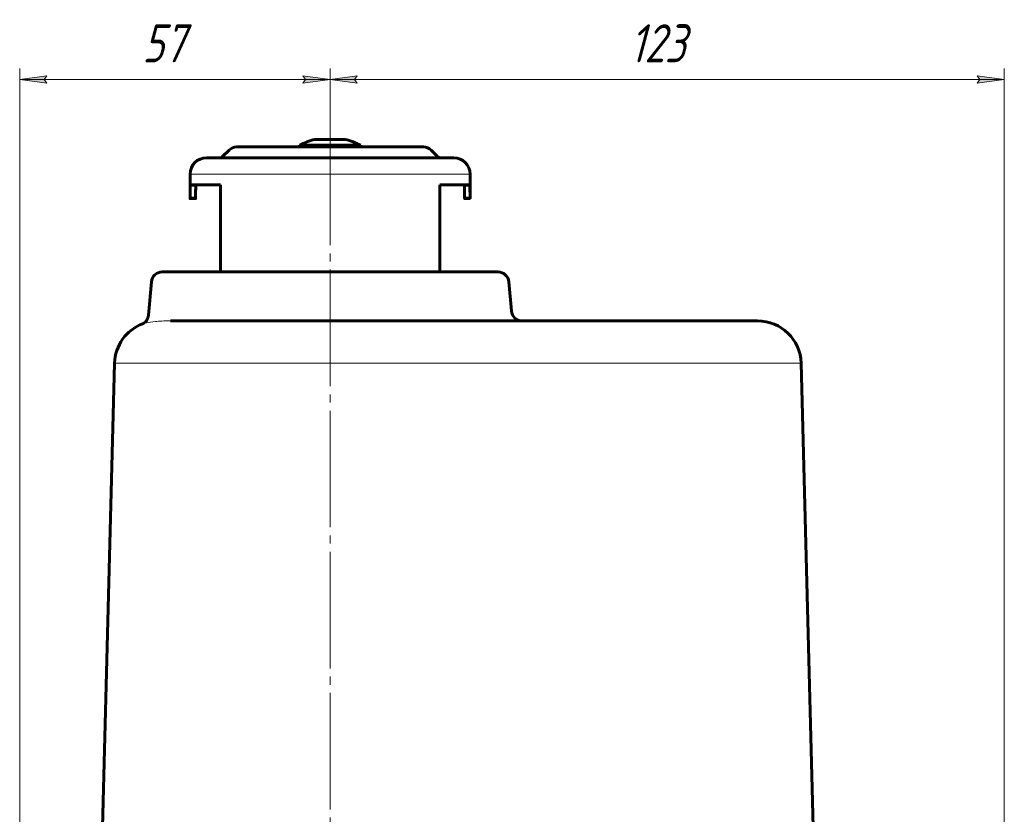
# Model space of a CAD drawing. Header units: millimetres. Extents: x -507 to -8, y -378 to 153.
# Tile 14 of 14: x -189 to -8, y 6 to 153. Entities that reach past the tile are written whole.
import ezdxf

# ---------------------------------------------------------------- set-up
doc = ezdxf.new("R2010")
doc.units = ezdxf.units.MM
for name, pattern in [('K5LT32768', [0]), ('K5LT32769', [0]), ('K5LT_AXLED', [25.944445, 21.444445, -1.5, 1.5, -1.5]), ('K5LT_THIN', [0])]:
    doc.linetypes.add(name, pattern=pattern)
doc.layers.add('Системный слой', color=7, linetype='Continuous')
doc.styles.add('KDIMTEXTSTYLE', font='GOST_AU.SHX', dxfattribs={"width": 0.96, "oblique": 15, "height": 5})
doc.styles.add('KTEXTSTYLE', font='GOST_AU.SHX', dxfattribs={"width": 0.96, "height": 5})
doc.dimstyles.new('KDIMSTYLE (1.00)', dxfattribs={"dimtxt": 5, "dimasz": 1, "dimexe": 2, "dimexo": 0, "dimgap": 1, "dimtad": 1, "dimtxsty": 'KDIMTEXTSTYLE', "dimsah": 1, "dimcen": 0, "dimdle": 1, "dimadec": 0, "dimazin": 0, "dimtfac": 0.667, "dimtmove": 0, "dimatfit": 3, "dimfxl": 1, "dimtvp": 1, "dimtolj": 1, "dimtzin": 0, "dimarcsym": 0})

# ---------------------------------------------------------------- blocks, each defined once
blk = doc.blocks.new('U11')
blk.add_hatch(color=7).paths.add_polyline_path([(-136.91, 140.92), (-131.91, 141.57), (-136.91, 142.23), (-136.41, 141.57)])
at = {"color": 7, "linetype": 'K5LT32768', "lineweight": 18}
for p, q in [((-136.41, 141.57), (-136.91, 142.23)), ((-136.91, 142.23), (-131.91, 141.57)), ((-131.91, 141.57), (-136.91, 140.92)), ((-136.91, 140.92), (-136.41, 141.57)), ((-131.91, 141.57), (-132.91, 141.57))]:
    blk.add_line(p, q, dxfattribs=at)
at = {"color": 7, "linetype": 'K5LT_THIN', "lineweight": 18}
blk.add_line((-131.91, 141.57), (-133.91, 141.57), dxfattribs=at)
blk = doc.blocks.new('U12')
blk.add_hatch(color=7).paths.add_polyline_path([(-183.99, 142.23), (-188.99, 141.57), (-183.99, 140.92), (-184.49, 141.57)])
at = {"color": 7, "linetype": 'K5LT32768', "lineweight": 18}
for p, q in [((-188.99, 141.57), (-183.99, 142.23)), ((-183.99, 140.92), (-188.99, 141.57)), ((-188.99, 141.57), (-187.99, 141.57)), ((-183.99, 142.23), (-184.49, 141.57)), ((-184.49, 141.57), (-183.99, 140.92))]:
    blk.add_line(p, q, dxfattribs=at)
at = {"color": 7, "linetype": 'K5LT_THIN', "lineweight": 18}
blk.add_line((-188.99, 141.57), (-186.99, 141.57), dxfattribs=at)
blk = doc.blocks.new('D3')
at = {"color": 7, "linetype": 'K5LT_THIN', "lineweight": 18}
for p, q in [((-188.99, -48.83), (-188.99, 143.57)), ((-131.91, 130.53), (-131.91, 143.57)), ((-188.99, 141.57), (-131.91, 141.57))]:
    blk.add_line(p, q, dxfattribs=at)
blk.add_wipeout([(-166.44, 142.57), (-166.44, 152.56), (-155.99, 152.56), (-155.99, 142.57)])
at = {"color": 7, "insert": (-166.44, 151.72), "char_height": 7, "attachment_point": 1, "style": 'KTEXTSTYLE'}
blk.add_mtext('\\H3.5;\\W0.965;\\Q15;\\Q15;\\H7.00;57', dxfattribs=at)
blk = doc.blocks.new('KDIMARROW_00')
at = {"layer": 'Системный слой', "color": 0, "linetype": 'K5LT_THIN', "lineweight": 18}
blk.add_line((0, 0), (-1, 0), dxfattribs=at)
blk = doc.blocks.new('U14')
blk.add_hatch(color=7).paths.add_polyline_path([(-126.91, 142.23), (-131.91, 141.57), (-126.91, 140.92), (-127.41, 141.57)])
at = {"color": 7, "linetype": 'K5LT32768', "lineweight": 18}
for p, q in [((-131.91, 141.57), (-126.91, 142.23)), ((-126.91, 140.92), (-131.91, 141.57)), ((-131.91, 141.57), (-130.91, 141.57)), ((-126.91, 142.23), (-127.41, 141.57)), ((-127.41, 141.57), (-126.91, 140.92))]:
    blk.add_line(p, q, dxfattribs=at)
at = {"color": 7, "linetype": 'K5LT_THIN', "lineweight": 18}
blk.add_line((-131.91, 141.57), (-129.91, 141.57), dxfattribs=at)
blk = doc.blocks.new('U15')
blk.add_hatch(color=7).paths.add_polyline_path([(-12.91, 140.92), (-7.91, 141.57), (-12.91, 142.23), (-12.41, 141.57)])
at = {"color": 7, "linetype": 'K5LT32768', "lineweight": 18}
for p, q in [((-12.41, 141.57), (-12.91, 142.23)), ((-12.91, 142.23), (-7.91, 141.57)), ((-7.91, 141.57), (-12.91, 140.92)), ((-12.91, 140.92), (-12.41, 141.57)), ((-7.91, 141.57), (-8.91, 141.57))]:
    blk.add_line(p, q, dxfattribs=at)
at = {"color": 7, "linetype": 'K5LT_THIN', "lineweight": 18}
blk.add_line((-7.91, 141.57), (-9.91, 141.57), dxfattribs=at)
blk = doc.blocks.new('D4')
at = {"color": 7, "linetype": 'K5LT_THIN', "lineweight": 18}
for p, q in [((-131.91, 130.53), (-131.91, 143.57)), ((-7.91, -22.22), (-7.91, 143.57)), ((-7.91, 141.57), (-131.91, 141.57))]:
    blk.add_line(p, q, dxfattribs=at)
blk.add_wipeout([(-76.83, 142.57), (-76.83, 152.56), (-63.54, 152.56), (-63.54, 142.57)])
at = {"color": 7, "insert": (-76.83, 151.72), "char_height": 7, "attachment_point": 1, "style": 'KTEXTSTYLE'}
blk.add_mtext('\\H3.5;\\W0.965;\\Q15;\\Q15;\\H7.00;123', dxfattribs=at)
blk = doc.blocks.new('U10')
for name in ['U12', 'U11']:
    blk.add_blockref(name, (0, 0))
at = {"color": 7}
dim = blk.add_linear_dim(base=(-188.994, 141.575), p1=(-131.909, 130.534), p2=(-188.994, -48.832), text='\\H5.0;\\W0.925;\\Q0;\\H5.0;\\W0.925;\\Q0;\\Q15;\\W0.887;57\\Q0;', dimstyle='KDIMSTYLE (1.00)', override={"dimexo": 0, "dimblk1": 'KDIMARROW_00', "dimblk2": 'KDIMARROW_00', "dimse1": 0, "dimse2": 0, "dimclrt": 7, "dimtolj": 1}, dxfattribs=at)
dim.commit()
dim.dimension.update_dxf_attribs({"geometry": 'D3', "text_midpoint": (-160.994, 141.575), "dimtype": 160})
blk = doc.blocks.new('U13')
for name in ['U14', 'U15']:
    blk.add_blockref(name, (0, 0))
at = {"color": 7}
dim = blk.add_linear_dim(base=(-7.909, 141.575), p1=(-131.909, 130.534), p2=(-7.909, -22.221), text='\\H5.0;\\W0.925;\\Q0;\\H5.0;\\W0.925;\\Q0;\\Q15;\\H7.00;123\\Q15;\\H5.00;', dimstyle='KDIMSTYLE (1.00)', override={"dimexo": 0, "dimblk1": 'KDIMARROW_00', "dimblk2": 'KDIMARROW_00', "dimse1": 0, "dimse2": 0, "dimclrt": 7, "dimtolj": 1}, dxfattribs=at)
dim.commit()
dim.dimension.update_dxf_attribs({"geometry": 'D4', "text_midpoint": (-69.909, 141.575), "dimtype": 160})

msp = doc.modelspace()

# ---------------------------------------------------------------- linework, layer by layer
at = {"color": 30, "linetype": 'K5LT_AXLED', "lineweight": 18, "true_color": 0xff8000}
msp.add_line((-131.909, 132.534), (-131.909, -100.466), dxfattribs=at)
at = {"color": 150, "linetype": 'K5LT32769', "lineweight": 60, "true_color": 0x0080ff}
for p, q in [((-129.13, 130.534), (-134.687, 130.534)), ((-129.675, 130.534), (-129.388, 130.534)), ((-150.495, 128.582), (-151.616, 127.461)), ((-149.08, 129.168), (-131.912, 129.168)), ((-137.559, 129.457), (-137.559, 129.168)), ((-133.853, 129.457), (-137.559, 129.457)), ((-126.259, 129.457), (-133.853, 129.457)), ((-131.912, 129.168), (-114.737, 129.168)), ((-126.259, 129.457), (-126.259, 129.168)), ((-113.323, 128.582), (-112.202, 127.461)), ((-154.659, 127.168), (-131.913, 127.168)), ((-131.913, 127.168), (-109.159, 127.168)), ((-157.659, 119.668), (-157.659, 124.168)), ((-106.159, 119.668), (-106.159, 124.168)), ((-157.58, 122.168), (-152.088, 122.168)), ((-152.088, 122.168), (-152.088, 106.168)), ((-111.736, 106.168), (-111.736, 122.168)), ((-111.736, 122.168), (-106.239, 122.168)), ((-111.73, 122.168), (-111.73, 106.168)), ((-156.659, 119.668), (-157.659, 119.668)), ((-106.159, 119.668), (-107.159, 119.668)), ((-101.029, 106.168), (-162.789, 106.168)), ((-105.909, 106.168), (-101.029, 106.168)), ((-164.781, 104.342), (-165.318, 98.204)), ((-99.037, 104.342), (-98.569, 98.994)), ((-165.316, 98.205), (-165.316, 98.204)), ((-165.316, 98.204), (-165.316, 98.203)), ((-161.269, 97.168), (-161.268, 97.168)), ((-161.268, 97.168), (-53.279, 97.168)), ((-153.112, 97.168), (-153.112, 97.168)), ((-88.409, 97.168), (-91.455, 97.168)), ((-171.536, 89.377), (-173.954, -2.955)), ((-45.282, 89.377), (-42.864, -2.955))]:
    msp.add_line(p, q, dxfattribs=at)
at = {"color": 7, "linetype": 'K5LT32768', "lineweight": 18}
for p, q in [((-157.659, 124.168), (-131.914, 124.168)), ((-131.914, 124.168), (-106.159, 124.168)), ((-157.61, 121.918), (-156.608, 121.918)), ((-107.21, 121.918), (-106.208, 121.918)), ((-156.655, 119.918), (-157.655, 119.918)), ((-156.655, 119.918), (-156.655, 119.918)), ((-106.163, 119.918), (-107.163, 119.918)), ((-165.316, 98.205), (-165.316, 98.204)), ((-165.316, 98.204), (-165.316, 98.203)), ((-161.269, 97.168), (-161.268, 97.168)), ((-153.112, 97.168), (-153.112, 97.168)), ((-171.536, 89.377), (-45.282, 89.377))]:
    msp.add_line(p, q, dxfattribs=at)
at = {"color": 150, "linetype": 'K5LT32769', "lineweight": 60, "true_color": 0x0080ff}
for centre, radius, start, end in [((-131.909, 118.756), 12.101, 103.27418, 117.83375), ((-131.909, 118.756), 12.101, 62.16625, 76.72582), ((-149.08, 127.168), 2, 90, 135), ((-114.737, 127.168), 2, 45, 90), ((-154.659, 124.168), 3, 90, 180), ((-152.323, 128.168), 1, 270, 315), ((-111.495, 128.168), 1, 225, 270), ((-109.159, 124.168), 3, 0, 90), ((-162.789, 104.168), 2, 90, 175), ((-101.029, 104.168), 2, 5, 90), ((-96.576, 99.168), 2, 185, 270), ((-163.539, 89.168), 8, 110.69004, 178.5), ((-53.279, 89.168), 8, 1.5, 90)]:
    msp.add_arc(centre, radius, start, end, dxfattribs=at)
for points in [[(-157.655, 119.918), (-157.654, 120.073), (-157.652, 120.227), (-157.647, 120.537), (-157.644, 120.692), (-157.638, 121.001), (-157.634, 121.156), (-157.625, 121.465), (-157.62, 121.62), (-157.614, 121.822), (-157.612, 121.87), (-157.61, 121.918)], [(-157.58, 122.168), (-157.58, 122.168), (-157.581, 122.168), (-157.582, 122.168), (-157.582, 122.167), (-157.583, 122.166), (-157.584, 122.165), (-157.585, 122.164), (-157.586, 122.162), (-157.586, 122.161), (-157.587, 122.159), (-157.588, 122.156), (-157.589, 122.153), (-157.591, 122.148), (-157.592, 122.141), (-157.594, 122.133), (-157.595, 122.126), (-157.596, 122.121), (-157.596, 122.115), (-157.597, 122.11), (-157.598, 122.104), (-157.599, 122.097), (-157.599, 122.091), (-157.6, 122.084), (-157.601, 122.076), (-157.602, 122.069), (-157.602, 122.061), (-157.603, 122.054), (-157.604, 122.046), (-157.604, 122.037), (-157.605, 122.029), (-157.605, 122.021), (-157.606, 122.013), (-157.606, 122.005), (-157.607, 121.997), (-157.607, 121.989), (-157.607, 121.982), (-157.608, 121.974), (-157.608, 121.966), (-157.609, 121.959), (-157.609, 121.952), (-157.609, 121.945), (-157.609, 121.938), (-157.61, 121.929), (-157.61, 121.922), (-157.61, 121.918)], [(-156.655, 119.918), (-156.653, 120.072), (-156.651, 120.227), (-156.646, 120.535), (-156.643, 120.689), (-156.636, 120.998), (-156.632, 121.152), (-156.623, 121.461), (-156.618, 121.615), (-156.611, 121.819), (-156.609, 121.868), (-156.608, 121.918)], [(-156.608, 121.918), (-156.614, 121.764), (-156.619, 121.609), (-156.629, 121.301), (-156.633, 121.146), (-156.64, 120.838), (-156.644, 120.684), (-156.649, 120.375), (-156.652, 120.221), (-156.654, 120.017), (-156.655, 119.967), (-156.655, 119.918)], [(-156.608, 121.918), (-156.608, 121.923), (-156.608, 121.932), (-156.607, 121.945), (-156.607, 121.957), (-156.606, 121.97), (-156.605, 121.981), (-156.605, 121.993), (-156.604, 122.003), (-156.604, 122.013), (-156.603, 122.023), (-156.602, 122.032), (-156.602, 122.041), (-156.601, 122.05), (-156.6, 122.058), (-156.6, 122.065), (-156.599, 122.073), (-156.598, 122.08), (-156.598, 122.086), (-156.597, 122.092), (-156.596, 122.098), (-156.596, 122.103), (-156.595, 122.108), (-156.594, 122.113), (-156.594, 122.117), (-156.593, 122.121), (-156.592, 122.125), (-156.592, 122.129), (-156.591, 122.132), (-156.59, 122.137), (-156.589, 122.142), (-156.588, 122.148), (-156.586, 122.153), (-156.585, 122.156), (-156.584, 122.159), (-156.583, 122.162), (-156.582, 122.164), (-156.581, 122.165), (-156.579, 122.167), (-156.578, 122.168), (-156.577, 122.168), (-156.577, 122.168)], [(-156.576, 122.168), (-156.576, 122.168), (-156.577, 122.168), (-156.578, 122.168), (-156.579, 122.167), (-156.579, 122.166), (-156.58, 122.165), (-156.581, 122.164), (-156.582, 122.162), (-156.583, 122.161), (-156.584, 122.159), (-156.585, 122.156), (-156.586, 122.153), (-156.587, 122.148), (-156.589, 122.141), (-156.59, 122.133), (-156.591, 122.126), (-156.592, 122.121), (-156.593, 122.115), (-156.594, 122.11), (-156.595, 122.104), (-156.596, 122.097), (-156.596, 122.091), (-156.597, 122.084), (-156.598, 122.076), (-156.599, 122.069), (-156.599, 122.061), (-156.6, 122.053), (-156.601, 122.046), (-156.601, 122.037), (-156.602, 122.029), (-156.602, 122.021), (-156.603, 122.013), (-156.603, 122.005), (-156.604, 121.997), (-156.604, 121.989), (-156.605, 121.982), (-156.605, 121.974), (-156.606, 121.966), (-156.606, 121.959), (-156.606, 121.952), (-156.607, 121.945), (-156.607, 121.938), (-156.607, 121.929), (-156.607, 121.922), (-156.608, 121.918)], [(-107.242, 122.168), (-107.242, 122.168), (-107.241, 122.168), (-107.24, 122.168), (-107.239, 122.167), (-107.238, 122.166), (-107.238, 122.165), (-107.237, 122.164), (-107.236, 122.162), (-107.235, 122.161), (-107.234, 122.159), (-107.233, 122.156), (-107.232, 122.153), (-107.231, 122.148), (-107.229, 122.141), (-107.228, 122.133), (-107.226, 122.126), (-107.225, 122.121), (-107.225, 122.115), (-107.224, 122.11), (-107.223, 122.104), (-107.222, 122.097), (-107.221, 122.091), (-107.221, 122.084), (-107.22, 122.076), (-107.219, 122.069), (-107.219, 122.061), (-107.218, 122.053), (-107.217, 122.046), (-107.217, 122.037), (-107.216, 122.029), (-107.215, 122.021), (-107.215, 122.013), (-107.214, 122.005), (-107.214, 121.997), (-107.213, 121.989), (-107.213, 121.982), (-107.213, 121.974), (-107.212, 121.966), (-107.212, 121.959), (-107.212, 121.952), (-107.211, 121.945), (-107.211, 121.938), (-107.211, 121.929), (-107.21, 121.922), (-107.21, 121.918)], [(-107.163, 119.918), (-107.165, 120.072), (-107.166, 120.227), (-107.171, 120.535), (-107.175, 120.689), (-107.182, 120.998), (-107.185, 121.152), (-107.194, 121.461), (-107.199, 121.615), (-107.207, 121.819), (-107.208, 121.868), (-107.21, 121.918)], [(-106.208, 121.918), (-106.208, 121.923), (-106.209, 121.932), (-106.209, 121.945), (-106.21, 121.957), (-106.21, 121.97), (-106.211, 121.981), (-106.212, 121.993), (-106.212, 122.003), (-106.213, 122.013), (-106.213, 122.023), (-106.214, 122.032), (-106.215, 122.041), (-106.215, 122.05), (-106.216, 122.058), (-106.217, 122.065), (-106.217, 122.073), (-106.218, 122.08), (-106.219, 122.086), (-106.219, 122.092), (-106.22, 122.098), (-106.22, 122.103), (-106.221, 122.108), (-106.222, 122.113), (-106.222, 122.117), (-106.223, 122.121), (-106.224, 122.125), (-106.224, 122.129), (-106.225, 122.132), (-106.226, 122.137), (-106.227, 122.142), (-106.228, 122.148), (-106.229, 122.153), (-106.23, 122.156), (-106.232, 122.159), (-106.232, 122.162), (-106.234, 122.164), (-106.235, 122.165), (-106.236, 122.167), (-106.237, 122.168), (-106.238, 122.168), (-106.239, 122.168)], [(-106.208, 121.918), (-106.203, 121.763), (-106.198, 121.609), (-106.188, 121.299), (-106.184, 121.144), (-106.177, 120.835), (-106.174, 120.68), (-106.168, 120.37), (-106.166, 120.216), (-106.164, 120.013), (-106.163, 119.966), (-106.163, 119.918)], [(-157.655, 119.918), (-157.655, 119.913), (-157.655, 119.904), (-157.656, 119.891), (-157.656, 119.878), (-157.656, 119.866), (-157.656, 119.854), (-157.656, 119.842), (-157.656, 119.831), (-157.656, 119.82), (-157.657, 119.809), (-157.657, 119.799), (-157.657, 119.789), (-157.657, 119.779), (-157.657, 119.77), (-157.657, 119.761), (-157.657, 119.752), (-157.658, 119.743), (-157.658, 119.735), (-157.658, 119.727), (-157.658, 119.72), (-157.658, 119.713), (-157.658, 119.707), (-157.658, 119.702), (-157.658, 119.697), (-157.658, 119.692), (-157.659, 119.688), (-157.659, 119.684), (-157.659, 119.681), (-157.659, 119.678), (-157.659, 119.675), (-157.659, 119.673), (-157.659, 119.672), (-157.659, 119.67), (-157.659, 119.669), (-157.659, 119.668), (-157.659, 119.668), (-157.659, 119.668), (-157.659, 119.668)], [(-156.655, 119.918), (-156.655, 119.913), (-156.655, 119.904), (-156.655, 119.891), (-156.655, 119.878), (-156.656, 119.866), (-156.656, 119.854), (-156.656, 119.842), (-156.656, 119.831), (-156.656, 119.82), (-156.656, 119.809), (-156.657, 119.799), (-156.657, 119.789), (-156.657, 119.779), (-156.657, 119.77), (-156.657, 119.761), (-156.657, 119.752), (-156.657, 119.743), (-156.658, 119.735), (-156.658, 119.727), (-156.658, 119.72), (-156.658, 119.713), (-156.658, 119.707), (-156.658, 119.702), (-156.658, 119.697), (-156.658, 119.692), (-156.658, 119.688), (-156.659, 119.684), (-156.659, 119.681), (-156.659, 119.678), (-156.659, 119.675), (-156.659, 119.673), (-156.659, 119.672), (-156.659, 119.67), (-156.659, 119.669), (-156.659, 119.668), (-156.659, 119.668), (-156.659, 119.668), (-156.659, 119.668), (-156.659, 119.668), (-156.659, 119.668), (-156.659, 119.669), (-156.659, 119.669), (-156.659, 119.67), (-156.659, 119.672), (-156.659, 119.673), (-156.659, 119.675), (-156.659, 119.677), (-156.659, 119.679), (-156.659, 119.682), (-156.659, 119.686), (-156.658, 119.691), (-156.658, 119.697), (-156.658, 119.704), (-156.658, 119.71), (-156.658, 119.715), (-156.658, 119.72), (-156.658, 119.725), (-156.658, 119.731), (-156.658, 119.736), (-156.658, 119.742), (-156.657, 119.748), (-156.657, 119.754), (-156.657, 119.76), (-156.657, 119.767), (-156.657, 119.775), (-156.657, 119.783), (-156.657, 119.794), (-156.657, 119.807), (-156.656, 119.822), (-156.656, 119.837), (-156.656, 119.85), (-156.656, 119.862), (-156.656, 119.873), (-156.656, 119.884), (-156.655, 119.895), (-156.655, 119.906), (-156.655, 119.914), (-156.655, 119.918)], [(-107.163, 119.918), (-107.163, 119.913), (-107.163, 119.904), (-107.162, 119.891), (-107.162, 119.878), (-107.162, 119.866), (-107.162, 119.854), (-107.162, 119.842), (-107.162, 119.831), (-107.162, 119.82), (-107.161, 119.809), (-107.161, 119.799), (-107.161, 119.789), (-107.161, 119.779), (-107.161, 119.77), (-107.161, 119.761), (-107.161, 119.752), (-107.16, 119.743), (-107.16, 119.735), (-107.16, 119.727), (-107.16, 119.72), (-107.16, 119.713), (-107.16, 119.707), (-107.16, 119.702), (-107.159, 119.697), (-107.159, 119.692), (-107.159, 119.688), (-107.159, 119.684), (-107.159, 119.681), (-107.159, 119.678), (-107.159, 119.675), (-107.159, 119.673), (-107.159, 119.672), (-107.159, 119.67), (-107.159, 119.669), (-107.159, 119.668), (-107.159, 119.668), (-107.159, 119.668), (-107.159, 119.668), (-107.159, 119.668), (-107.159, 119.668)], [(-106.159, 119.668), (-106.159, 119.668), (-106.159, 119.668), (-106.159, 119.668), (-106.159, 119.669), (-106.159, 119.669), (-106.159, 119.67), (-106.159, 119.672), (-106.159, 119.673), (-106.159, 119.675), (-106.159, 119.677), (-106.159, 119.679), (-106.159, 119.682), (-106.159, 119.686), (-106.159, 119.691), (-106.159, 119.697), (-106.16, 119.704), (-106.16, 119.71), (-106.16, 119.715), (-106.16, 119.72), (-106.16, 119.725), (-106.16, 119.731), (-106.16, 119.736), (-106.16, 119.742), (-106.16, 119.748), (-106.16, 119.754), (-106.161, 119.76), (-106.161, 119.767), (-106.161, 119.775), (-106.161, 119.783), (-106.161, 119.794), (-106.161, 119.807), (-106.162, 119.822), (-106.162, 119.837), (-106.162, 119.85), (-106.162, 119.862), (-106.162, 119.873), (-106.162, 119.884), (-106.162, 119.895), (-106.163, 119.906), (-106.163, 119.914), (-106.163, 119.918)], [(-166.375, 96.647), (-166.37, 96.649), (-166.364, 96.652), (-166.343, 96.661), (-166.331, 96.667), (-166.314, 96.675), (-166.311, 96.676), (-166.3, 96.682), (-166.29, 96.687), (-166.275, 96.696), (-166.27, 96.698), (-166.263, 96.702), (-166.261, 96.703), (-166.256, 96.706), (-166.254, 96.707), (-166.249, 96.71), (-166.245, 96.712), (-166.235, 96.718), (-166.228, 96.722), (-166.206, 96.735), (-166.19, 96.745), (-166.168, 96.759), (-166.163, 96.762), (-166.148, 96.772), (-166.138, 96.779), (-166.127, 96.786), (-166.127, 96.786), (-166.118, 96.793), (-166.109, 96.799), (-166.098, 96.807), (-166.096, 96.808), (-166.091, 96.812), (-166.089, 96.813), (-166.082, 96.818), (-166.077, 96.822), (-166.068, 96.829), (-166.064, 96.832), (-166.051, 96.842), (-166.042, 96.849), (-166.017, 96.869), (-166, 96.882), (-165.951, 96.925), (-165.917, 96.955), (-165.82, 97.051), (-165.755, 97.124), (-165.649, 97.268), (-165.607, 97.332), (-165.523, 97.48), (-165.482, 97.565), (-165.413, 97.739), (-165.385, 97.828), (-165.341, 98.012), (-165.325, 98.108), (-165.316, 98.204)], [(-166.416, 96.631), (-166.414, 96.632), (-166.398, 96.638), (-166.381, 96.645), (-166.365, 96.651)]]:
    msp.add_open_spline(points, degree=3, dxfattribs=at)
at = {"color": 7, "linetype": 'K5LT32768', "lineweight": 18}
for points in [[(-165.316, 98.203), (-165.316, 98.201), (-165.316, 98.198), (-165.317, 98.196)], [(-166.416, 96.631), (-166.414, 96.632), (-166.398, 96.638), (-166.381, 96.645), (-166.365, 96.651)], [(-166.365, 96.651), (-166.232, 96.699), (-165.751, 96.826), (-164.224, 97.064), (-162.461, 97.168), (-161.269, 97.168)]]:
    msp.add_open_spline(points, degree=3, dxfattribs=at)

# ---------------------------------------------------------------- next in the draw order: block references
msp.add_blockref('U10', (0, 0))

# ---------------------------------------------------------------- next in the draw order: block references
msp.add_blockref('U13', (0, 0))

doc.saveas('drawing.dxf')
